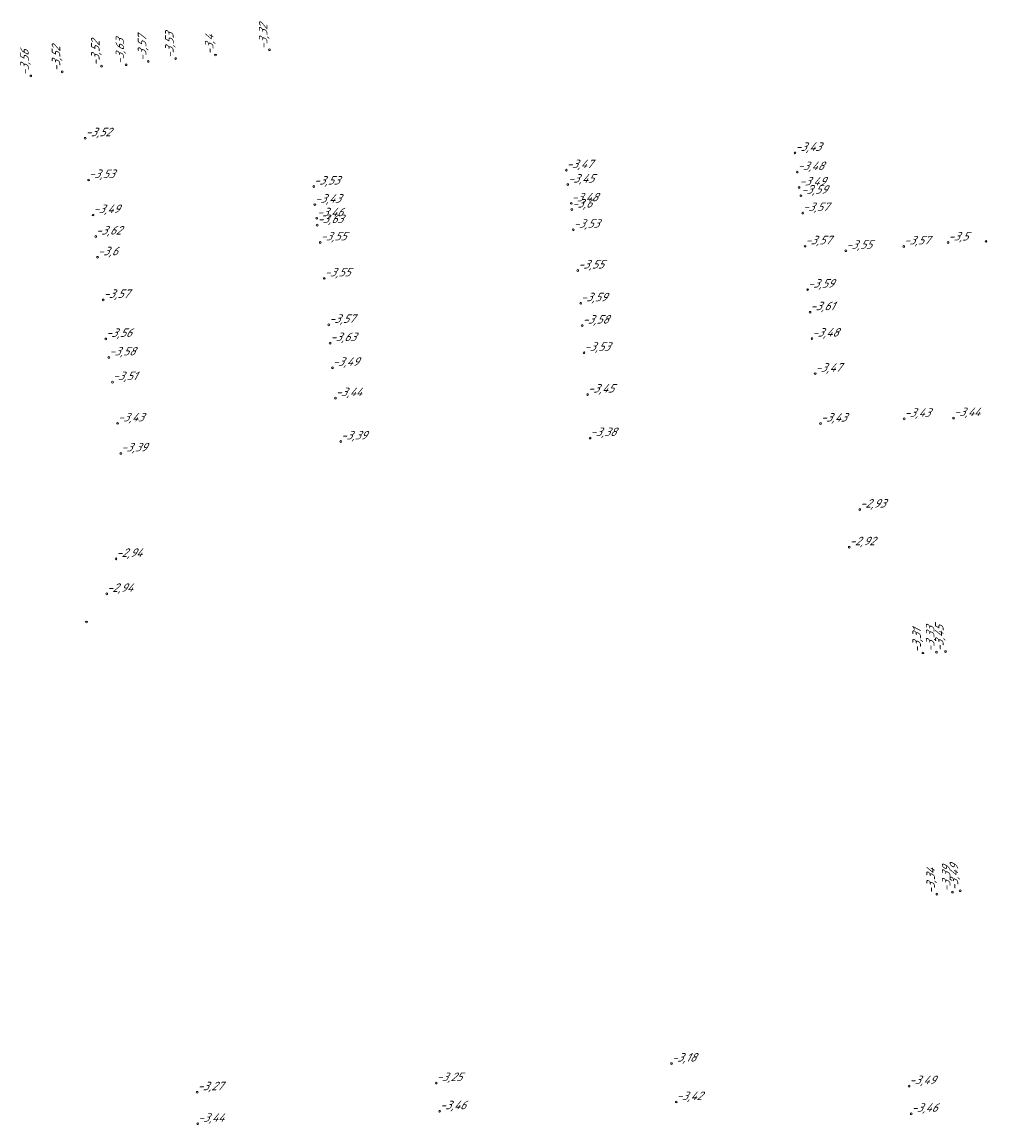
# Model space of a CAD drawing. Header units: metres. Extents: x 162343 to 162665, y 502576 to 502928.
# Tile 15 of 33: x 162501 to 162542, y 502709 to 502756. Entities that reach past the tile are written whole.
import ezdxf

# ---------------------------------------------------------------- set-up
doc = ezdxf.new("R2010")
doc.units = ezdxf.units.M
doc.header["$LTSCALE"] = 0.001
doc.layers.add('B-WE-OG-HOOGTEPUNT-T18', color=7, linetype='Continuous', lineweight=0)
doc.styles.add('Style-Arial', font='arial.ttf')

# ---------------------------------------------------------------- blocks, each defined once
blk = doc.blocks.new('hm_11')
at = {"color": 0, "linetype": 'ByBlock', "lineweight": -2}
blk.add_circle((0, 0), 0.0375, dxfattribs=at)

msp = doc.modelspace()

# ---------------------------------------------------------------- block references
at = {"layer": 'B-WE-OG-HOOGTEPUNT-T18', "rotation": 90}
for p in [(162507.250468, 502753.995063), (162508.933505, 502754.146006), (162511.212179, 502754.367968), (162504.120227, 502753.674068), (162505.156447, 502753.735517), (162506.09551, 502753.873906), (162501.126975, 502753.261278), (162502.45715, 502753.435041), (162538.834361, 502728.862159), (162539.40396, 502728.897658), (162539.791066, 502728.923096), (162539.424512, 502718.66755), (162540.081519, 502718.756794), (162540.409242, 502718.811123)]:
    msp.add_blockref('hm_11', p, dxfattribs=at)
at = {"layer": 'B-WE-OG-HOOGTEPUNT-T18'}
for p in [(162503.428481, 502750.62686), (162533.426649, 502750.00563), (162523.763104, 502749.276405), (162503.571694, 502748.860326), (162533.52515, 502749.196163), (162513.084697, 502748.584475), (162523.822756, 502748.665685), (162533.599026, 502748.548738), (162533.678656, 502748.198671), (162513.131978, 502747.819095), (162523.972135, 502747.873342), (162523.996605, 502747.609329), (162533.751791, 502747.463335), (162503.760558, 502747.379895), (162513.214102, 502747.242073), (162513.231099, 502746.953031), (162524.057276, 502746.759225), (162503.872409, 502746.470982), (162513.36386, 502746.223993), (162533.853837, 502746.057986), (162538.022192, 502746.052164), (162539.897329, 502746.219113), (162541.501254, 502746.267694), (162503.950575, 502745.593641), (162535.577893, 502745.869997), (162513.534873, 502744.702552), (162524.246482, 502745.034196), (162533.9616, 502744.226248), (162504.191642, 502743.791796), (162524.368931, 502743.649163), (162534.064299, 502743.270814), (162513.723831, 502742.737031), (162524.438679, 502742.70577), (162504.297904, 502742.143654), (162513.776868, 502741.963137), (162534.145279, 502742.155524), (162504.429024, 502741.359149), (162524.510676, 502741.556891), (162513.875567, 502740.923273), (162534.279775, 502740.673712), (162504.581088, 502740.316235), (162514.002458, 502739.637561), (162524.664575, 502739.788908), (162504.797636, 502738.572161), (162534.506917, 502738.563589), (162538.041408, 502738.765114), (162540.130721, 502738.79528), (162514.22544, 502737.806391), (162524.765863, 502737.9502), (162504.932973, 502737.302), (162536.163851, 502734.926604), (162535.721596, 502733.335539), (162504.730693, 502732.842606), (162504.339602, 502731.364432), (162503.483522, 502730.175497), (162528.212009, 502711.503861), (162518.267482, 502710.680821), (162538.247834, 502710.549673), (162508.162005, 502710.294081), (162528.408716, 502709.879264), (162518.409225, 502709.489474), (162538.340643, 502709.381876), (162508.182291, 502708.962689)]:
    msp.add_blockref('hm_11', p, dxfattribs=at)

# ---------------------------------------------------------------- texts
at = {"layer": 'B-WE-OG-HOOGTEPUNT-T18', "char_height": 0.36, "attachment_point": 7, "rotation": 90, "style": 'Style-Arial'}
for s, insert in [('{\\fNLCS-ISO|b0|i1|c0|p34;\\Q15;\\C256;-3,32}', (162511.212179, 502754.367968)), ('{\\fNLCS-ISO|b0|i1|c0|p34;\\Q15;\\C256;-3,57}', (162506.09551, 502753.873906)), ('{\\fNLCS-ISO|b0|i1|c0|p34;\\Q15;\\C256;-3,53}', (162507.250468, 502753.995063)), ('{\\fNLCS-ISO|b0|i1|c0|p34;\\Q15;\\C256;-3,4}', (162508.933505, 502754.146006)), ('{\\fNLCS-ISO|b0|i1|c0|p34;\\Q15;\\C256;-3,52}', (162502.45715, 502753.435041)), ('{\\fNLCS-ISO|b0|i1|c0|p34;\\Q15;\\C256;-3,52}', (162504.120227, 502753.674068)), ('{\\fNLCS-ISO|b0|i1|c0|p34;\\Q15;\\C256;-3,63}', (162505.156447, 502753.735517)), ('{\\fNLCS-ISO|b0|i1|c0|p34;\\Q15;\\C256;-3,56}', (162501.126975, 502753.261278)), ('{\\fNLCS-ISO|b0|i1|c0|p34;\\Q15;\\C256;-3,31}', (162538.834361, 502728.862159)), ('{\\fNLCS-ISO|b0|i1|c0|p34;\\Q15;\\C256;-3,33}', (162539.40396, 502728.897658)), ('{\\fNLCS-ISO|b0|i1|c0|p34;\\Q15;\\C256;-3,45}', (162539.791066, 502728.923096)), ('{\\fNLCS-ISO|b0|i1|c0|p34;\\Q15;\\C256;-3,39}', (162540.081519, 502718.756794)), ('{\\fNLCS-ISO|b0|i1|c0|p34;\\Q15;\\C256;-3,49}', (162540.409242, 502718.811123)), ('{\\fNLCS-ISO|b0|i1|c0|p34;\\Q15;\\C256;-3,34}', (162539.424512, 502718.66755))]:
    msp.add_mtext(s, dxfattribs=dict(at, insert=insert))
at = {"layer": 'B-WE-OG-HOOGTEPUNT-T18', "char_height": 0.36, "attachment_point": 7, "style": 'Style-Arial'}
for s, insert in [('{\\fNLCS-ISO|b0|i1|c0|p34;\\Q15;\\C256;-3,52}', (162503.428481, 502750.62686)), ('{\\fNLCS-ISO|b0|i1|c0|p34;\\Q15;\\C256;-3,43}', (162533.426649, 502750.00563)), ('{\\fNLCS-ISO|b0|i1|c0|p34;\\Q15;\\C256;-3,47}', (162523.763104, 502749.276405)), ('{\\fNLCS-ISO|b0|i1|c0|p34;\\Q15;\\C256;-3,48}', (162533.52515, 502749.196163)), ('{\\fNLCS-ISO|b0|i1|c0|p34;\\Q15;\\C256;-3,53}', (162503.571694, 502748.860326)), ('{\\fNLCS-ISO|b0|i1|c0|p34;\\Q15;\\C256;-3,53}', (162513.084697, 502748.584475)), ('{\\fNLCS-ISO|b0|i1|c0|p34;\\Q15;\\C256;-3,45}', (162523.822756, 502748.665685)), ('{\\fNLCS-ISO|b0|i1|c0|p34;\\Q15;\\C256;-3,49}', (162533.599026, 502748.548738)), ('{\\fNLCS-ISO|b0|i1|c0|p34;\\Q15;\\C256;-3,59}', (162533.678656, 502748.198671)), ('{\\fNLCS-ISO|b0|i1|c0|p34;\\Q15;\\C256;-3,43}', (162513.131978, 502747.819095)), ('{\\fNLCS-ISO|b0|i1|c0|p34;\\Q15;\\C256;-3,48}', (162523.972135, 502747.873342)), ('{\\fNLCS-ISO|b0|i1|c0|p34;\\Q15;\\C256;-3,6}', (162523.996605, 502747.609329)), ('{\\fNLCS-ISO|b0|i1|c0|p34;\\Q15;\\C256;-3,49}', (162503.760558, 502747.379895)), ('{\\fNLCS-ISO|b0|i1|c0|p34;\\Q15;\\C256;-3,46}', (162513.214102, 502747.242073)), ('{\\fNLCS-ISO|b0|i1|c0|p34;\\Q15;\\C256;-3,57}', (162533.751791, 502747.463335)), ('{\\fNLCS-ISO|b0|i1|c0|p34;\\Q15;\\C256;-3,63}', (162513.231099, 502746.953031)), ('{\\fNLCS-ISO|b0|i1|c0|p34;\\Q15;\\C256;-3,53}', (162524.057276, 502746.759225)), ('{\\fNLCS-ISO|b0|i1|c0|p34;\\Q15;\\C256;-3,62}', (162503.872409, 502746.470982)), ('{\\fNLCS-ISO|b0|i1|c0|p34;\\Q15;\\C256;-3,55}', (162513.36386, 502746.223993)), ('{\\fNLCS-ISO|b0|i1|c0|p34;\\Q15;\\C256;-3,5}', (162539.897329, 502746.219113)), ('{\\fNLCS-ISO|b0|i1|c0|p34;\\Q15;\\C256;-3,57}', (162533.853837, 502746.057986)), ('{\\fNLCS-ISO|b0|i1|c0|p34;\\Q15;\\C256;-3,55}', (162535.577893, 502745.869997)), ('{\\fNLCS-ISO|b0|i1|c0|p34;\\Q15;\\C256;-3,57}', (162538.022192, 502746.052164)), ('{\\fNLCS-ISO|b0|i1|c0|p34;\\Q15;\\C256;-3,6}', (162503.950575, 502745.593641)), ('{\\fNLCS-ISO|b0|i1|c0|p34;\\Q15;\\C256;-3,55}', (162524.246482, 502745.034196)), ('{\\fNLCS-ISO|b0|i1|c0|p34;\\Q15;\\C256;-3,55}', (162513.534873, 502744.702552)), ('{\\fNLCS-ISO|b0|i1|c0|p34;\\Q15;\\C256;-3,59}', (162533.9616, 502744.226248)), ('{\\fNLCS-ISO|b0|i1|c0|p34;\\Q15;\\C256;-3,57}', (162504.191642, 502743.791796)), ('{\\fNLCS-ISO|b0|i1|c0|p34;\\Q15;\\C256;-3,59}', (162524.368931, 502743.649163)), ('{\\fNLCS-ISO|b0|i1|c0|p34;\\Q15;\\C256;-3,61}', (162534.064299, 502743.270814)), ('{\\fNLCS-ISO|b0|i1|c0|p34;\\Q15;\\C256;-3,57}', (162513.723831, 502742.737031)), ('{\\fNLCS-ISO|b0|i1|c0|p34;\\Q15;\\C256;-3,58}', (162524.438679, 502742.70577)), ('{\\fNLCS-ISO|b0|i1|c0|p34;\\Q15;\\C256;-3,56}', (162504.297904, 502742.143654)), ('{\\fNLCS-ISO|b0|i1|c0|p34;\\Q15;\\C256;-3,63}', (162513.776868, 502741.963137)), ('{\\fNLCS-ISO|b0|i1|c0|p34;\\Q15;\\C256;-3,48}', (162534.145279, 502742.155524)), ('{\\fNLCS-ISO|b0|i1|c0|p34;\\Q15;\\C256;-3,53}', (162524.510676, 502741.556891)), ('{\\fNLCS-ISO|b0|i1|c0|p34;\\Q15;\\C256;-3,58}', (162504.429024, 502741.359149)), ('{\\fNLCS-ISO|b0|i1|c0|p34;\\Q15;\\C256;-3,49}', (162513.875567, 502740.923273)), ('{\\fNLCS-ISO|b0|i1|c0|p34;\\Q15;\\C256;-3,47}', (162534.279775, 502740.673712)), ('{\\fNLCS-ISO|b0|i1|c0|p34;\\Q15;\\C256;-3,51}', (162504.581088, 502740.316235)), ('{\\fNLCS-ISO|b0|i1|c0|p34;\\Q15;\\C256;-3,44}', (162514.002458, 502739.637561)), ('{\\fNLCS-ISO|b0|i1|c0|p34;\\Q15;\\C256;-3,45}', (162524.664575, 502739.788908)), ('{\\fNLCS-ISO|b0|i1|c0|p34;\\Q15;\\C256;-3,43}', (162538.041408, 502738.765114)), ('{\\fNLCS-ISO|b0|i1|c0|p34;\\Q15;\\C256;-3,44}', (162540.130721, 502738.79528)), ('{\\fNLCS-ISO|b0|i1|c0|p34;\\Q15;\\C256;-3,43}', (162504.797636, 502738.572161)), ('{\\fNLCS-ISO|b0|i1|c0|p34;\\Q15;\\C256;-3,43}', (162534.506917, 502738.563589)), ('{\\fNLCS-ISO|b0|i1|c0|p34;\\Q15;\\C256;-3,39}', (162514.22544, 502737.806391)), ('{\\fNLCS-ISO|b0|i1|c0|p34;\\Q15;\\C256;-3,38}', (162524.765863, 502737.9502)), ('{\\fNLCS-ISO|b0|i1|c0|p34;\\Q15;\\C256;-3,39}', (162504.932973, 502737.302)), ('{\\fNLCS-ISO|b0|i1|c0|p34;\\Q15;\\C256;-2,93}', (162536.163851, 502734.926604)), ('{\\fNLCS-ISO|b0|i1|c0|p34;\\Q15;\\C256;-2,92}', (162535.721596, 502733.335539)), ('{\\fNLCS-ISO|b0|i1|c0|p34;\\Q15;\\C256;-2,94}', (162504.730693, 502732.842606)), ('{\\fNLCS-ISO|b0|i1|c0|p34;\\Q15;\\C256;-2,94}', (162504.339602, 502731.364432)), ('{\\fNLCS-ISO|b0|i1|c0|p34;\\Q15;\\C256;-3,18}', (162528.212009, 502711.503861)), ('{\\fNLCS-ISO|b0|i1|c0|p34;\\Q15;\\C256;-3,25}', (162518.267482, 502710.680821)), ('{\\fNLCS-ISO|b0|i1|c0|p34;\\Q15;\\C256;-3,27}', (162508.162005, 502710.294081)), ('{\\fNLCS-ISO|b0|i1|c0|p34;\\Q15;\\C256;-3,49}', (162538.247834, 502710.549673)), ('{\\fNLCS-ISO|b0|i1|c0|p34;\\Q15;\\C256;-3,42}', (162528.408716, 502709.879264)), ('{\\fNLCS-ISO|b0|i1|c0|p34;\\Q15;\\C256;-3,46}', (162518.409225, 502709.489474)), ('{\\fNLCS-ISO|b0|i1|c0|p34;\\Q15;\\C256;-3,46}', (162538.340643, 502709.381876)), ('{\\fNLCS-ISO|b0|i1|c0|p34;\\Q15;\\C256;-3,44}', (162508.182291, 502708.962689))]:
    msp.add_mtext(s, dxfattribs=dict(at, insert=insert))

doc.saveas('drawing.dxf')
